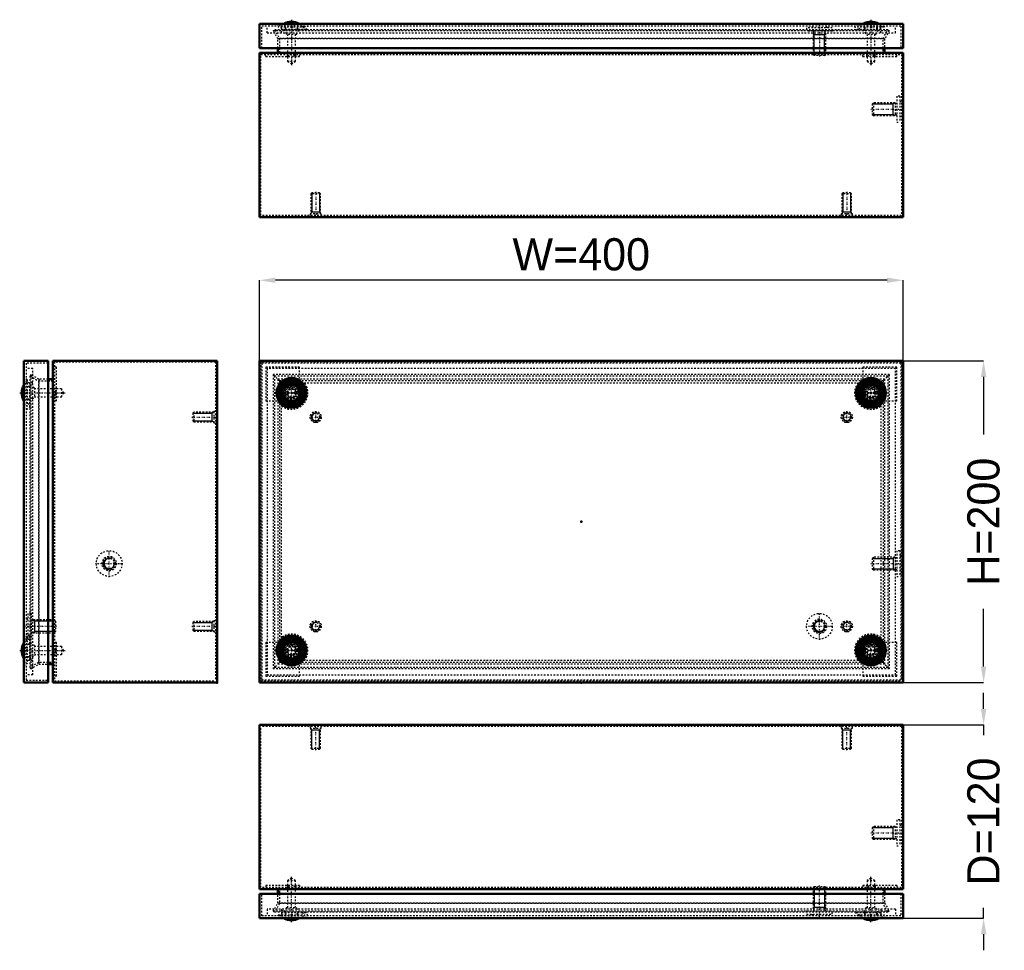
# Model space of a CAD drawing. Header units: millimetres. Extents: x -1 to 1168, y -19 to 560.
# Tile 1 of 2: x -1 to 610, y -19 to 560. Entities that reach past the tile are written whole.
import ezdxf

# ---------------------------------------------------------------- set-up
doc = ezdxf.new("R2010")
doc.units = ezdxf.units.MM
doc.linetypes.add('Center', pattern=[1.5, 0.45, -0.5, 0.05, -0.5])
doc.linetypes.add('Dashed', pattern=[2, 1, -1])
for name, color, linetype, lineweight in [('2d ConnectionPoints', 7, 'Continuous', 50), ('AM_0', 7, 'Continuous', 50), ('AM_5', 3, 'Continuous', 25), ('AM_7', 7, 'Center', 25), ('AM_9', 6, 'Dashed', 25)]:
    doc.layers.add(name, color=color, linetype=linetype, lineweight=lineweight)
doc.dimstyles.new('ISO-25', dxfattribs={"dimtxt": 2.5, "dimasz": 2.5, "dimexe": 1.25, "dimexo": 0.625, "dimtad": 1, "dimtxsty": 'Standard', "dimcen": 2.5, "dimadec": 0, "dimazin": 0, "dimtfac": 1, "dimtmove": 0, "dimatfit": 3, "dimfxl": 1, "dimarcsym": 0})

# ---------------------------------------------------------------- blocks, each defined once
blk = doc.blocks.new('1_SSTBXXXXXX_0__03_1_0_in_SSTB204012_0__1300')
at = {"layer": 'AM_7'}
blk.add_line((167.6, -1.3), (167.6, 27.38), dxfattribs=at)
blk = doc.blocks.new('2_SSTBXXXXXX_0__03_2_0_in_SSTB204012_0__1300')
at = {"layer": 'AM_7'}
blk.add_line((527.6, -1.3), (527.6, 27.38), dxfattribs=at)
blk = doc.blocks.new('3_SSTBXXXXXX_0__03_3_0_in_SSTB204012_0__1300')
at = {"layer": 'AM_0'}
blk.add_arc((167.6, 9.08), 9.08, 238.96755, 301.03245, dxfattribs=at)
at = {"layer": 'AM_9'}
for p, q in [((167.6, 26.08), (165.15, 24.66)), ((165.15, 24.66), (165.15, 7.8)), ((165.15, 24.66), (170.05, 24.66)), ((170.05, 24.66), (167.6, 26.08)), ((170.05, 7.8), (170.05, 24.66)), ((164.56, 7.8), (162.89, 4.8)), ((164.56, 7.8), (170.64, 7.8)), ((172.31, 4.8), (170.64, 7.8)), ((160.95, 3.3), (160.2, 1.3)), ((161.6, 1.8), (161.41, 1.3)), ((161.6, 1.8), (173.6, 1.8)), ((162.6, 1.8), (162.6, 1.5)), ((162.6, 1.5), (172.6, 1.5)), ((163.85, 4.8), (163.85, 3.3)), ((171.35, 3.3), (171.35, 4.8)), ((172.6, 1.5), (172.6, 1.8)), ((173.79, 1.3), (173.6, 1.8)), ((175, 1.3), (174.25, 3.3))]:
    blk.add_line(p, q, dxfattribs=at)
for start, end in [(236.60013, 238.96755), (301.03245, 303.39987)]:
    blk.add_arc((167.6, 9.08), 9.08, start, end, dxfattribs=at)
blk = doc.blocks.new('4_SSTBXXXXXX_0__03_4_0_in_SSTB204012_0__1300')
at = {"layer": 'AM_0'}
blk.add_arc((527.6, 9.08), 9.08, 238.96755, 301.03245, dxfattribs=at)
at = {"layer": 'AM_9'}
for p, q in [((527.6, 26.08), (525.15, 24.66)), ((525.15, 24.66), (525.15, 7.8)), ((525.15, 24.66), (530.05, 24.66)), ((530.05, 24.66), (527.6, 26.08)), ((530.05, 7.8), (530.05, 24.66)), ((524.56, 7.8), (522.89, 4.8)), ((524.56, 7.8), (530.64, 7.8)), ((532.31, 4.8), (530.64, 7.8)), ((520.95, 3.3), (520.2, 1.3)), ((521.6, 1.8), (521.41, 1.3)), ((521.6, 1.8), (533.6, 1.8)), ((522.6, 1.8), (522.6, 1.5)), ((522.6, 1.5), (532.6, 1.5)), ((523.85, 4.8), (523.85, 3.3)), ((531.35, 3.3), (531.35, 4.8)), ((532.6, 1.5), (532.6, 1.8)), ((533.79, 1.3), (533.6, 1.8)), ((535, 1.3), (534.25, 3.3))]:
    blk.add_line(p, q, dxfattribs=at)
for start, end in [(236.60013, 238.96755), (301.03245, 303.39987)]:
    blk.add_arc((527.6, 9.08), 9.08, start, end, dxfattribs=at)
blk = doc.blocks.new('5_SSTB2040XX_0__02_0_in_SSTB204012_0__1300')
at = {"layer": 'AM_0'}
for p, q in [((147.6, 16.3), (147.6, 1.3)), ((547.6, 16.3), (147.6, 16.3)), ((547.6, 1.3), (547.6, 16.3)), ((147.6, 1.3), (547.6, 1.3))]:
    blk.add_line(p, q, dxfattribs=at)
at = {"layer": 'AM_5'}
for p, q in [((492.37, 21), (492.37, 7.97)), ((498.83, 21), (498.83, 7.97)), ((499.6, 7.97), (491.6, 7.97)), ((491.6, 6.8), (492.37, 7.97)), ((499.6, 6.8), (498.83, 7.97))]:
    blk.add_line(p, q, dxfattribs=at)
at = {"layer": 'AM_7'}
blk.add_line((495.6, 1.89), (495.6, 21.91), dxfattribs=at)
at = {"layer": 'AM_9'}
for p, q in [((492.37, 21), (491.6, 20.23)), ((491.6, 20.23), (499.6, 20.23)), ((491.6, 20.23), (491.6, 6.8)), ((492.37, 21), (498.83, 21)), ((499.6, 20.23), (498.83, 21)), ((499.6, 6.8), (499.6, 20.23)), ((149.1, 2.8), (149.1, 16.3)), ((546.1, 16.3), (546.1, 2.8)), ((152.4, 6.8), (152.4, 2.8)), ((542.8, 6.8), (152.4, 6.8)), ((161.4, 6.8), (161.4, 2.8)), ((491.99, 6.8), (491.99, 5.8)), ((499.21, 5.8), (499.21, 6.8)), ((533.8, 6.8), (533.8, 2.8)), ((542.8, 6.8), (542.8, 2.8)), ((546.1, 2.8), (149.1, 2.8)), ((159.4, 3.3), (158.3, 1.3)), ((159.4, 3.3), (175.8, 3.3)), ((161.4, 4.8), (176.69, 4.8)), ((163.6, 4.8), (163.6, 3.3)), ((171.6, 3.3), (171.6, 4.8)), ((174.24, 4.8), (175.68, 2.8)), ((176.9, 1.3), (175.8, 3.3)), ((177.79, 2.8), (176.69, 4.8)), ((487.6, 5.8), (503.6, 5.8)), ((487.6, 5.8), (487.6, 3.8)), ((487.6, 3.8), (503.6, 3.8)), ((491.1, 3.8), (491.1, 2.8)), ((500.1, 2.8), (500.1, 3.8)), ((503.6, 3.8), (503.6, 5.8)), ((518.51, 4.8), (517.41, 2.8)), ((519.4, 3.3), (518.3, 1.3)), ((518.51, 4.8), (533.8, 4.8)), ((519.4, 3.3), (535.8, 3.3)), ((523.6, 4.8), (523.6, 3.3)), ((531.6, 3.3), (531.6, 4.8)), ((536.9, 1.3), (535.8, 3.3))]:
    blk.add_line(p, q, dxfattribs=at)
blk.add_lwpolyline([(519.52, 2.8), (519.77, 3.16), (520.96, 4.8)], dxfattribs=at)
blk = doc.blocks.new('6_SSTB204012_0__01_0_in_SSTB204012_0__1300')
at = {"layer": 'AM_0'}
for p, q in [((147.6, 121.3), (147.6, 19.3)), ((547.6, 121.3), (147.6, 121.3)), ((547.6, 19.3), (547.6, 121.3)), ((147.6, 19.3), (547.6, 19.3)), ((159.1, 16.3), (159.1, 19.3)), ((536.1, 19.3), (536.1, 16.3))]:
    blk.add_line(p, q, dxfattribs=at)
at = {"layer": 'AM_5'}
for p, q in [((179.6, 119.3), (180.21, 118.05)), ((185.6, 118.05), (179.6, 118.05)), ((180.21, 106.3), (180.21, 118.05)), ((185.6, 119.3), (184.99, 118.05)), ((184.99, 106.3), (184.99, 118.05)), ((509.6, 119.3), (510.21, 118.05)), ((515.6, 118.05), (509.6, 118.05)), ((510.21, 106.3), (510.21, 118.05)), ((515.6, 119.3), (514.99, 118.05)), ((514.99, 106.3), (514.99, 118.05)), ((528.4, 57.53), (541.43, 57.53)), ((541.43, 50.3), (541.43, 58.3)), ((542.6, 58.3), (541.43, 57.53)), ((528.4, 51.07), (541.43, 51.07)), ((542.6, 50.3), (541.43, 51.07))]:
    blk.add_line(p, q, dxfattribs=at)
at = {"layer": 'AM_7'}
for p, q in [((182.6, 105.6), (182.6, 121)), ((512.6, 105.6), (512.6, 121)), ((527.49, 54.3), (547.51, 54.3))]:
    blk.add_line(p, q, dxfattribs=at)
at = {"layer": 'AM_9'}
for p, q in [((148.6, 20.3), (148.6, 120.3)), ((546.6, 120.3), (148.6, 120.3)), ((179.1, 120.3), (179.1, 119.3)), ((179.1, 119.3), (186.1, 119.3)), ((179.6, 119.3), (179.6, 106.91)), ((185.6, 106.91), (185.6, 119.3)), ((186.1, 119.3), (186.1, 120.3)), ((509.1, 120.3), (509.1, 119.3)), ((509.1, 119.3), (516.1, 119.3)), ((509.6, 119.3), (509.6, 106.91)), ((515.6, 106.91), (515.6, 119.3)), ((516.1, 119.3), (516.1, 120.3)), ((546.6, 120.3), (546.6, 20.3)), ((179.6, 106.91), (185.6, 106.91)), ((179.6, 106.91), (180.21, 106.3)), ((180.21, 106.3), (184.99, 106.3)), ((184.99, 106.3), (185.6, 106.91)), ((509.6, 106.91), (510.21, 106.3)), ((509.6, 106.91), (515.6, 106.91)), ((510.21, 106.3), (514.99, 106.3)), ((514.99, 106.3), (515.6, 106.91)), ((543.6, 62.3), (543.6, 46.3)), ((545.6, 62.3), (543.6, 62.3)), ((545.6, 62.3), (545.6, 46.3)), ((529.17, 58.3), (528.4, 57.53)), ((528.4, 57.53), (528.4, 51.07)), ((542.6, 58.3), (529.17, 58.3)), ((529.17, 58.3), (529.17, 50.3)), ((542.6, 58.3), (542.6, 50.3)), ((543.6, 57.91), (542.6, 57.91)), ((546.6, 58.8), (545.6, 58.8)), ((528.4, 51.07), (529.17, 50.3)), ((529.17, 50.3), (542.6, 50.3)), ((542.6, 50.69), (543.6, 50.69)), ((545.6, 49.8), (546.6, 49.8)), ((543.6, 46.3), (545.6, 46.3)), ((546.6, 20.3), (148.6, 20.3)), ((151.6, 21.5), (151.6, 20.3)), ((172.6, 21.5), (151.6, 21.5)), ((160.1, 20.3), (160.1, 10.33)), ((165, 21.5), (165, 20.3)), ((165, 21.5), (165, 20.3)), ((165.1, 21.5), (165.1, 20.3)), ((166, 21.5), (166, 20.3)), ((169.2, 21.5), (169.2, 20.3)), ((170.1, 21.5), (170.1, 20.3)), ((170.2, 21.5), (170.2, 20.3)), ((170.2, 21.5), (170.2, 20.3)), ((172.6, 21.5), (172.6, 20.3)), ((543.6, 21.5), (522.6, 21.5)), ((522.6, 21.5), (522.6, 20.3)), ((525, 21.5), (525, 20.3)), ((525, 21.5), (525, 20.3)), ((525.1, 21.5), (525.1, 20.3)), ((526, 21.5), (526, 20.3)), ((529.2, 21.5), (529.2, 20.3)), ((530.1, 21.5), (530.1, 20.3)), ((530.2, 21.5), (530.2, 20.3)), ((530.2, 21.5), (530.2, 20.3)), ((535.1, 10.33), (535.1, 20.3)), ((543.6, 21.5), (543.6, 20.3)), ((159.1, 10.6), (159.1, 16.3)), ((536.1, 16.3), (536.1, 10.6)), ((156.21, 5.6), (159.1, 10.6)), ((160.1, 10.33), (157.08, 5.1)), ((536.1, 10.6), (159.1, 10.6)), ((535.1, 10.33), (160.1, 10.33)), ((538.12, 5.1), (535.1, 10.33)), ((536.1, 10.6), (538.99, 5.6)), ((157.08, 5.1), (156.21, 5.6)), ((538.99, 5.6), (156.21, 5.6)), ((538.12, 5.1), (157.08, 5.1)), ((538.99, 5.6), (538.12, 5.1))]:
    blk.add_line(p, q, dxfattribs=at)
blk = doc.blocks.new('7_SSTBXXXXXX_0__03_1_0_in_SSTB204012_0__1300')
at = {"layer": 'AM_7'}
blk.add_line((-1.3, 167.6), (27.38, 167.6), dxfattribs=at)
blk = doc.blocks.new('8_SSTBXXXXXX_0__03_2_0_in_SSTB204012_0__1300')
at = {"layer": 'AM_0'}
blk.add_arc((9.08, 167.6), 9.08, 148.96755, 211.03245, dxfattribs=at)
at = {"layer": 'AM_9'}
for p, q in [((3.3, 174.25), (1.3, 175)), ((1.8, 173.6), (1.3, 173.79)), ((1.8, 172.6), (1.5, 172.6)), ((1.5, 172.6), (1.5, 162.6)), ((1.8, 173.6), (1.8, 161.6)), ((4.8, 171.35), (3.3, 171.35)), ((7.8, 170.64), (4.8, 172.31)), ((7.8, 170.64), (7.8, 164.56)), ((24.67, 170.05), (7.8, 170.05)), ((24.67, 170.05), (24.67, 165.15)), ((26.08, 167.6), (24.67, 170.05)), ((24.67, 165.15), (26.08, 167.6)), ((1.3, 161.41), (1.8, 161.6)), ((1.3, 160.2), (3.3, 160.95)), ((1.5, 162.6), (1.8, 162.6)), ((3.3, 163.85), (4.8, 163.85)), ((4.8, 162.89), (7.8, 164.56)), ((7.8, 165.15), (24.67, 165.15))]:
    blk.add_line(p, q, dxfattribs=at)
for start, end in [(146.60013, 148.96755), (211.03245, 213.39987)]:
    blk.add_arc((9.08, 167.6), 9.08, start, end, dxfattribs=at)
blk = doc.blocks.new('9_SSTBXXXXXX_0__03_3_0_in_SSTB204012_0__1300')
at = {"layer": 'AM_7'}
blk.add_line((-1.3, 327.6), (27.38, 327.6), dxfattribs=at)
blk = doc.blocks.new('10_SSTBXXXXXX_0__03_4_0_in_SSTB204012_0__1300')
at = {"layer": 'AM_0'}
blk.add_arc((9.08, 327.6), 9.08, 148.96755, 211.03245, dxfattribs=at)
at = {"layer": 'AM_9'}
for p, q in [((3.3, 334.25), (1.3, 335)), ((1.8, 333.6), (1.3, 333.79)), ((1.8, 332.6), (1.5, 332.6)), ((1.5, 332.6), (1.5, 322.6)), ((1.8, 333.6), (1.8, 321.6)), ((4.8, 331.35), (3.3, 331.35)), ((7.8, 330.64), (4.8, 332.31)), ((7.8, 330.64), (7.8, 324.56)), ((4.8, 322.89), (7.8, 324.56)), ((24.67, 330.05), (7.8, 330.05)), ((7.8, 325.15), (24.67, 325.15)), ((26.08, 327.6), (24.67, 330.05)), ((24.67, 330.05), (24.67, 325.15)), ((24.67, 325.15), (26.08, 327.6)), ((1.3, 321.41), (1.8, 321.6)), ((1.3, 320.2), (3.3, 320.95)), ((1.5, 322.6), (1.8, 322.6)), ((3.3, 323.85), (4.8, 323.85))]:
    blk.add_line(p, q, dxfattribs=at)
for start, end in [(146.60013, 148.96755), (211.03245, 213.39987)]:
    blk.add_arc((9.08, 327.6), 9.08, start, end, dxfattribs=at)
blk = doc.blocks.new('11_SSTB2040XX_0__02_0_in_SSTB204012_0__1300')
at = {"layer": 'AM_0'}
for p, q in [((1.3, 347.6), (1.3, 147.6)), ((1.3, 347.6), (16.3, 347.6)), ((16.3, 347.6), (16.3, 147.6)), ((1.3, 147.6), (16.3, 147.6))]:
    blk.add_line(p, q, dxfattribs=at)
at = {"layer": 'AM_5'}
for p, q in [((6.8, 186.6), (7.97, 185.83)), ((7.97, 186.6), (7.97, 178.6)), ((21, 185.83), (7.97, 185.83)), ((6.8, 178.6), (7.97, 179.37)), ((21, 179.37), (7.97, 179.37))]:
    blk.add_line(p, q, dxfattribs=at)
at = {"layer": 'AM_7'}
blk.add_line((1.89, 182.6), (21.91, 182.6), dxfattribs=at)
at = {"layer": 'AM_9'}
for p, q in [((2.8, 346.1), (2.8, 149.1)), ((16.3, 346.1), (2.8, 346.1)), ((6.8, 342.8), (2.8, 342.8)), ((6.8, 152.4), (6.8, 342.8)), ((3.3, 335.8), (1.3, 336.9)), ((6.8, 333.8), (2.8, 333.8)), ((3.3, 335.8), (3.3, 319.4)), ((4.8, 331.6), (3.3, 331.6)), ((4.8, 333.8), (4.8, 318.51)), ((1.3, 318.3), (3.3, 319.4)), ((4.8, 320.96), (2.8, 319.52)), ((2.8, 317.41), (4.8, 318.51)), ((3.3, 323.6), (4.8, 323.6)), ((5.8, 190.6), (3.8, 190.6)), ((3.8, 190.6), (3.8, 174.6)), ((5.8, 190.6), (5.8, 174.6)), ((3.8, 187.1), (2.8, 187.1)), ((6.8, 186.21), (5.8, 186.21)), ((20.23, 186.6), (6.8, 186.6)), ((21, 185.83), (20.23, 186.6)), ((20.23, 186.6), (20.23, 178.6)), ((21, 185.83), (21, 179.37)), ((2.8, 178.1), (3.8, 178.1)), ((4.8, 176.69), (2.8, 177.79)), ((5.8, 178.99), (6.8, 178.99)), ((6.8, 178.6), (20.23, 178.6)), ((20.23, 178.6), (21, 179.37)), ((3.3, 175.8), (1.3, 176.9)), ((3.3, 175.8), (3.3, 159.4)), ((4.8, 171.6), (3.3, 171.6)), ((3.8, 174.6), (5.8, 174.6)), ((4.8, 176.69), (4.8, 161.4)), ((1.3, 158.3), (3.3, 159.4)), ((6.8, 161.4), (2.8, 161.4)), ((3.3, 163.6), (4.8, 163.6)), ((6.8, 152.4), (2.8, 152.4)), ((2.8, 149.1), (16.3, 149.1))]:
    blk.add_line(p, q, dxfattribs=at)
blk.add_lwpolyline([(2.8, 175.68), (3.16, 175.43), (4.8, 174.24)], dxfattribs=at)
blk = doc.blocks.new('12_SSTB204012_0__01_0_in_SSTB204012_0__1300')
at = {"layer": 'AM_0'}
for p, q in [((19.3, 347.6), (121.3, 347.6)), ((19.3, 347.6), (19.3, 147.6)), ((121.3, 347.6), (121.3, 147.6)), ((19.3, 336.1), (16.3, 336.1)), ((16.3, 159.1), (19.3, 159.1)), ((19.3, 147.6), (121.3, 147.6))]:
    blk.add_line(p, q, dxfattribs=at)
at = {"layer": 'AM_5'}
for p, q in [((106.3, 314.99), (118.05, 314.99)), ((119.3, 315.6), (118.05, 314.99)), ((118.05, 315.6), (118.05, 309.6)), ((106.3, 310.21), (118.05, 310.21)), ((119.3, 309.6), (118.05, 310.21)), ((106.3, 184.99), (118.05, 184.99)), ((119.3, 185.6), (118.05, 184.99)), ((118.05, 185.6), (118.05, 179.6)), ((106.3, 180.21), (118.05, 180.21)), ((119.3, 179.6), (118.05, 180.21))]:
    blk.add_line(p, q, dxfattribs=at)
blk.add_arc((54.3, 221.6), 3.23, 75, 15, dxfattribs=at)
at = {"layer": 'AM_7'}
for p, q in [((105.6, 312.6), (121, 312.6)), ((54.3, 213.2), (54.3, 230)), ((45.9, 221.6), (62.7, 221.6)), ((105.6, 182.6), (121, 182.6))]:
    blk.add_line(p, q, dxfattribs=at)
at = {"layer": 'AM_9'}
for p, q in [((120.3, 346.8), (20.3, 346.8)), ((20.3, 346.8), (20.3, 148.8)), ((21.5, 343.6), (20.3, 343.6)), ((21.5, 322.6), (21.5, 343.6)), ((120.3, 346.8), (120.3, 148.8)), ((5.6, 338.99), (5.1, 338.12)), ((5.1, 338.12), (10.33, 335.1)), ((5.1, 338.12), (5.1, 157.08)), ((10.6, 336.1), (5.6, 338.99)), ((5.6, 338.99), (5.6, 156.21)), ((10.33, 335.1), (10.33, 160.1)), ((10.33, 335.1), (20.3, 335.1)), ((16.3, 336.1), (10.6, 336.1)), ((10.6, 336.1), (10.6, 159.1)), ((21.5, 330.44), (20.3, 330.44)), ((21.5, 328.9), (20.3, 328.9)), ((21.5, 328.51), (20.3, 328.51)), ((21.5, 328), (20.3, 328)), ((21.5, 327.2), (20.3, 327.2)), ((21.5, 326.69), (20.3, 326.69)), ((21.5, 326.3), (20.3, 326.3)), ((20.3, 324.76), (21.5, 324.76)), ((21.5, 322.6), (20.3, 322.6)), ((106.91, 315.6), (106.3, 314.99)), ((106.3, 314.99), (106.3, 310.21)), ((119.3, 315.6), (106.91, 315.6)), ((106.91, 315.6), (106.91, 309.6)), ((120.3, 316.1), (119.3, 316.1)), ((119.3, 316.1), (119.3, 309.1)), ((106.3, 310.21), (106.91, 309.6)), ((106.91, 309.6), (119.3, 309.6)), ((119.3, 309.1), (120.3, 309.1)), ((106.91, 185.6), (106.3, 184.99)), ((106.3, 184.99), (106.3, 180.21)), ((119.3, 185.6), (106.91, 185.6)), ((106.91, 185.6), (106.91, 179.6)), ((120.3, 186.1), (119.3, 186.1)), ((119.3, 186.1), (119.3, 179.1)), ((106.3, 180.21), (106.91, 179.6)), ((106.91, 179.6), (119.3, 179.6)), ((119.3, 179.1), (120.3, 179.1)), ((21.5, 172.6), (20.3, 172.6)), ((21.5, 151.6), (21.5, 172.6)), ((21.5, 170.44), (20.3, 170.44)), ((21.5, 168.9), (20.3, 168.9)), ((21.5, 168.51), (20.3, 168.51)), ((21.5, 168), (20.3, 168)), ((21.5, 167.2), (20.3, 167.2)), ((21.5, 166.69), (20.3, 166.69)), ((21.5, 166.3), (20.3, 166.3)), ((10.33, 160.1), (5.1, 157.08)), ((5.6, 156.21), (10.6, 159.1)), ((20.3, 160.1), (10.33, 160.1)), ((10.6, 159.1), (16.3, 159.1)), ((20.3, 164.76), (21.5, 164.76)), ((5.1, 157.08), (5.6, 156.21)), ((21.5, 151.6), (20.3, 151.6)), ((20.3, 148.8), (120.3, 148.8))]:
    blk.add_line(p, q, dxfattribs=at)
for radius in [8, 4.5, 4, 3.61, 3.23]:
    blk.add_circle((54.3, 221.6), radius, dxfattribs=at)
blk = doc.blocks.new('13_SSTBXXXXXX_0__03_1_0_in_SSTB204012_0__1300')
at = {"layer": 'AM_0'}
for radius in [7.4, 6.19, 6, 5]:
    blk.add_circle((167.6, 167.6), radius, dxfattribs=at)
at = {"layer": 'AM_9'}
for radius in [6.65, 4.71, 3.75, 3.04, 2.45]:
    blk.add_circle((167.6, 167.6), radius, dxfattribs=at)
blk = doc.blocks.new('14_SSTBXXXXXX_0__03_2_0_in_SSTB204012_0__1300')
at = {"layer": 'AM_0'}
for radius in [7.4, 6.19, 6, 5]:
    blk.add_circle((527.6, 167.6), radius, dxfattribs=at)
at = {"layer": 'AM_9'}
for radius in [6.65, 4.71, 3.75, 3.04, 2.45]:
    blk.add_circle((527.6, 167.6), radius, dxfattribs=at)
blk = doc.blocks.new('15_SSTBXXXXXX_0__03_3_0_in_SSTB204012_0__1300')
at = {"layer": 'AM_0'}
for radius in [7.4, 6.19, 6, 5]:
    blk.add_circle((167.6, 327.6), radius, dxfattribs=at)
at = {"layer": 'AM_9'}
for radius in [6.65, 4.71, 3.75, 3.04, 2.45]:
    blk.add_circle((167.6, 327.6), radius, dxfattribs=at)
blk = doc.blocks.new('16_SSTBXXXXXX_0__03_4_0_in_SSTB204012_0__1300')
at = {"layer": 'AM_0'}
for radius in [7.4, 6.19, 6, 5]:
    blk.add_circle((527.6, 327.6), radius, dxfattribs=at)
at = {"layer": 'AM_9'}
for radius in [6.65, 4.71, 3.75, 3.04, 2.45]:
    blk.add_circle((527.6, 327.6), radius, dxfattribs=at)
blk = doc.blocks.new('17_SSTB2040XX_0__02_0_in_SSTB204012_0__1300')
at = {"layer": 'AM_0'}
for p, q in [((147.6, 347.6), (147.6, 147.6)), ((147.6, 347.6), (547.6, 347.6)), ((547.6, 347.6), (547.6, 147.6)), ((147.6, 147.6), (547.6, 147.6))]:
    blk.add_line(p, q, dxfattribs=at)
for centre, radius in [((167.6, 327.6), 9.3), ((527.6, 327.6), 9.3), ((167.6, 327.6), 8.2), ((527.6, 327.6), 8.2), ((167.6, 167.6), 9.3), ((167.6, 167.6), 8.2), ((527.6, 167.6), 9.3), ((527.6, 167.6), 8.2)]:
    blk.add_circle(centre, radius, dxfattribs=at)
at = {"layer": 'AM_5'}
blk.add_arc((495.6, 182.6), 3.23, 75, 15, dxfattribs=at)
at = {"layer": 'AM_7'}
for p, q in [((167.6, 317.83), (167.6, 337.37)), ((527.6, 317.83), (527.6, 337.37)), ((157.83, 327.6), (177.37, 327.6)), ((517.83, 327.6), (537.37, 327.6)), ((495.6, 174.2), (495.6, 191)), ((487.2, 182.6), (504, 182.6)), ((167.6, 157.83), (167.6, 177.37)), ((527.6, 157.83), (527.6, 177.37)), ((157.83, 167.6), (177.37, 167.6)), ((517.83, 167.6), (537.37, 167.6))]:
    blk.add_line(p, q, dxfattribs=at)
at = {"layer": 'AM_9'}
for p, q in [((149.1, 346.1), (149.1, 149.1)), ((546.1, 346.1), (149.1, 346.1)), ((542.8, 342.8), (152.4, 342.8)), ((152.4, 342.8), (152.4, 152.4)), ((542.8, 152.4), (542.8, 342.8)), ((546.1, 346.1), (546.1, 149.1)), ((161.4, 161.4), (161.4, 333.8)), ((161.4, 333.8), (533.8, 333.8)), ((533.8, 333.8), (533.8, 161.4)), ((533.8, 161.4), (161.4, 161.4)), ((546.1, 149.1), (149.1, 149.1)), ((152.4, 152.4), (542.8, 152.4))]:
    blk.add_line(p, q, dxfattribs=at)
for centre, radius in [((167.6, 327.6), 4), ((527.6, 327.6), 4), ((495.6, 182.6), 8), ((495.6, 182.6), 4.5), ((495.6, 182.6), 4), ((495.6, 182.6), 3.61), ((495.6, 182.6), 3.23), ((167.6, 167.6), 4), ((527.6, 167.6), 4)]:
    blk.add_circle(centre, radius, dxfattribs=at)
for centre, radius, start, end in [((167.6, 327.6), 9.09, 226.97679, 43.02321), ((167.6, 327.6), 10.19, 232.51027, 37.48973), ((527.6, 327.6), 10.19, 142.51027, 307.48973), ((527.6, 327.6), 9.09, 136.97679, 313.02321), ((167.6, 167.6), 10.19, 322.51027, 127.48973), ((527.6, 167.6), 10.19, 52.51027, 217.48973), ((167.6, 167.6), 9.09, 316.97679, 133.02321), ((527.6, 167.6), 9.09, 46.97679, 223.02321)]:
    blk.add_arc(centre, radius, start, end, dxfattribs=at)
blk = doc.blocks.new('18_SSTB204012_0__01_0_in_SSTB204012_0__1300')
at = {"layer": 'AM_5'}
for p, q in [((528.4, 224.83), (541.43, 224.83)), ((542.6, 225.6), (541.43, 224.83)), ((541.43, 225.6), (541.43, 217.6)), ((528.4, 218.37), (541.43, 218.37)), ((542.6, 217.6), (541.43, 218.37))]:
    blk.add_line(p, q, dxfattribs=at)
for centre in [(182.6, 312.6), (512.6, 312.6), (182.6, 182.6), (512.6, 182.6)]:
    blk.add_arc(centre, 2.39, 75, 15, dxfattribs=at)
at = {"layer": 'AM_7'}
for p, q in [((178.93, 312.6), (186.28, 312.6)), ((182.6, 308.93), (182.6, 316.27)), ((508.93, 312.6), (516.27, 312.6)), ((512.6, 308.93), (512.6, 316.27)), ((527.49, 221.6), (547.51, 221.6)), ((182.6, 178.93), (182.6, 186.28)), ((512.6, 178.93), (512.6, 186.28)), ((178.93, 182.6), (186.28, 182.6)), ((508.93, 182.6), (516.27, 182.6))]:
    blk.add_line(p, q, dxfattribs=at)
at = {"layer": 'AM_9'}
for p, q in [((546.6, 346.8), (148.6, 346.8)), ((148.6, 346.8), (148.6, 148.8)), ((151.6, 343.6), (151.6, 322.6)), ((172.6, 343.6), (151.6, 343.6)), ((172.6, 322.6), (172.6, 343.6)), ((522.6, 343.6), (522.6, 322.6)), ((543.6, 343.6), (522.6, 343.6)), ((543.6, 322.6), (543.6, 343.6)), ((546.6, 346.8), (546.6, 148.8)), ((538.99, 338.99), (156.21, 338.99)), ((160.1, 335.1), (156.21, 338.99)), ((156.21, 338.99), (156.21, 156.21)), ((538.12, 338.12), (157.08, 338.12)), ((157.08, 338.12), (157.08, 157.08)), ((538.99, 338.99), (535.1, 335.1)), ((538.12, 338.12), (538.12, 157.08)), ((538.99, 338.99), (538.99, 156.21)), ((159.1, 336.1), (159.1, 159.1)), ((536.1, 336.1), (159.1, 336.1)), ((535.1, 335.1), (160.1, 335.1)), ((160.1, 335.1), (160.1, 160.1)), ((535.1, 335.1), (535.1, 160.1)), ((536.1, 336.1), (536.1, 159.1)), ((165.1, 328.9), (165, 328.51)), ((165, 326.69), (165.1, 326.3)), ((166, 328), (166, 327.2)), ((169.2, 327.2), (169.2, 328)), ((170.2, 328.51), (170.1, 328.9)), ((170.1, 326.3), (170.2, 326.69)), ((525.1, 328.9), (525, 328.51)), ((525, 326.69), (525.1, 326.3)), ((526, 328), (526, 327.2)), ((529.2, 327.2), (529.2, 328)), ((530.2, 328.51), (530.1, 328.9)), ((530.1, 326.3), (530.2, 326.69)), ((151.6, 322.6), (172.6, 322.6)), ((522.6, 322.6), (543.6, 322.6)), ((545.6, 229.6), (543.6, 229.6)), ((543.6, 229.6), (543.6, 213.6)), ((545.6, 229.6), (545.6, 213.6)), ((529.17, 225.6), (528.4, 224.83)), ((528.4, 224.83), (528.4, 218.37)), ((542.6, 225.6), (529.17, 225.6)), ((529.17, 225.6), (529.17, 217.6)), ((542.6, 225.6), (542.6, 217.6)), ((543.6, 225.21), (542.6, 225.21)), ((546.6, 226.1), (545.6, 226.1)), ((528.4, 218.37), (529.17, 217.6)), ((529.17, 217.6), (542.6, 217.6)), ((542.6, 217.99), (543.6, 217.99)), ((545.6, 217.1), (546.6, 217.1)), ((543.6, 213.6), (545.6, 213.6)), ((172.6, 172.6), (151.6, 172.6)), ((151.6, 172.6), (151.6, 151.6)), ((172.6, 151.6), (172.6, 172.6)), ((543.6, 172.6), (522.6, 172.6)), ((522.6, 172.6), (522.6, 151.6)), ((543.6, 151.6), (543.6, 172.6)), ((165.1, 168.9), (165, 168.51)), ((165, 166.69), (165.1, 166.3)), ((166, 168), (166, 167.2)), ((169.2, 167.2), (169.2, 168)), ((170.2, 168.51), (170.1, 168.9)), ((170.1, 166.3), (170.2, 166.69)), ((525.1, 168.9), (525, 168.51)), ((525, 166.69), (525.1, 166.3)), ((526, 168), (526, 167.2)), ((529.2, 167.2), (529.2, 168)), ((530.2, 168.51), (530.1, 168.9)), ((530.1, 166.3), (530.2, 166.69)), ((156.21, 156.21), (160.1, 160.1)), ((536.1, 159.1), (159.1, 159.1)), ((535.1, 160.1), (160.1, 160.1)), ((535.1, 160.1), (538.99, 156.21)), ((538.99, 156.21), (156.21, 156.21)), ((538.12, 157.08), (157.08, 157.08)), ((148.6, 148.8), (546.6, 148.8)), ((151.6, 151.6), (172.6, 151.6)), ((522.6, 151.6), (543.6, 151.6))]:
    blk.add_line(p, q, dxfattribs=at)
for centre, radius in [((182.6, 312.6), 3.5), ((182.6, 312.6), 3), ((182.6, 312.6), 2.39), ((512.6, 312.6), 3.5), ((512.6, 312.6), 3), ((512.6, 312.6), 2.39), ((182.6, 182.6), 3.5), ((182.6, 182.6), 3), ((182.6, 182.6), 2.39), ((512.6, 182.6), 3.5), ((512.6, 182.6), 3), ((512.6, 182.6), 2.39)]:
    blk.add_circle(centre, radius, dxfattribs=at)
for centre, radius, start, end in [((167.6, 327.64), 2.8, 26.76435, 153.2334), ((527.6, 327.64), 2.8, 26.7666, 153.23565), ((166.28, 329.78), 1.8, 224.64964, 261.02983), ((166.28, 325.42), 1.8, 98.92166, 135.29499), ((167.6, 327.56), 2.8, 206.76435, 333.2345), ((168.92, 329.78), 1.8, 278.96924, 315.35016), ((168.92, 325.42), 1.8, 44.70491, 81.07787), ((526.28, 329.78), 1.8, 224.64984, 261.03076), ((526.28, 325.42), 1.8, 98.92213, 135.29509), ((527.6, 327.56), 2.8, 206.7655, 333.23565), ((528.92, 329.78), 1.8, 278.97017, 315.35036), ((528.92, 325.42), 1.8, 44.70501, 81.07834), ((166.28, 169.78), 1.8, 224.70501, 261.07834), ((166.28, 165.42), 1.8, 98.97017, 135.35036), ((167.6, 167.64), 2.8, 26.7655, 153.23565), ((167.6, 167.56), 2.8, 206.7666, 333.23565), ((168.92, 169.78), 1.8, 278.92213, 315.29509), ((168.92, 165.42), 1.8, 44.64984, 81.03076), ((526.28, 169.78), 1.8, 224.70491, 261.07787), ((526.28, 165.42), 1.8, 98.96924, 135.35016), ((527.6, 167.64), 2.8, 26.76435, 153.2345), ((527.6, 167.56), 2.8, 206.76435, 333.2334), ((528.92, 169.78), 1.8, 278.92166, 315.29499), ((528.92, 165.42), 1.8, 44.64964, 81.02983)]:
    blk.add_arc(centre, radius, start, end, dxfattribs=at)
blk = doc.blocks.new('29_SSTBXXXXXX_0__03_1_0_in_SSTB204012_0__1300')
at = {"layer": 'AM_0'}
blk.add_arc((167.6, 549.12), 9.08, 58.96755, 121.03245, dxfattribs=at)
at = {"layer": 'AM_7'}
blk.add_line((167.6, 559.5), (167.6, 530.82), dxfattribs=at)
at = {"layer": 'AM_9'}
for p, q in [((160.2, 556.9), (160.95, 554.9)), ((161.41, 556.9), (161.6, 556.4)), ((172.6, 556.7), (162.6, 556.7)), ((162.6, 556.7), (162.6, 556.4)), ((172.6, 556.4), (172.6, 556.7)), ((173.6, 556.4), (173.79, 556.9)), ((174.25, 554.9), (175, 556.9)), ((173.6, 556.4), (161.6, 556.4)), ((162.89, 553.4), (164.56, 550.4)), ((163.85, 554.9), (163.85, 553.4)), ((170.64, 550.4), (172.31, 553.4)), ((171.35, 553.4), (171.35, 554.9)), ((170.64, 550.4), (164.56, 550.4)), ((165.15, 550.4), (165.15, 533.53)), ((170.05, 533.53), (170.05, 550.4)), ((170.05, 533.53), (165.15, 533.53)), ((165.15, 533.53), (167.6, 532.12)), ((167.6, 532.12), (170.05, 533.53))]:
    blk.add_line(p, q, dxfattribs=at)
for start, end in [(121.03245, 123.39987), (56.60013, 58.96755)]:
    blk.add_arc((167.6, 549.12), 9.08, start, end, dxfattribs=at)
blk = doc.blocks.new('30_SSTBXXXXXX_0__03_2_0_in_SSTB204012_0__1300')
at = {"layer": 'AM_0'}
blk.add_arc((527.6, 549.12), 9.08, 58.96755, 121.03245, dxfattribs=at)
at = {"layer": 'AM_7'}
blk.add_line((527.6, 559.5), (527.6, 530.82), dxfattribs=at)
at = {"layer": 'AM_9'}
for p, q in [((520.2, 556.9), (520.95, 554.9)), ((521.41, 556.9), (521.6, 556.4)), ((532.6, 556.7), (522.6, 556.7)), ((522.6, 556.7), (522.6, 556.4)), ((532.6, 556.4), (532.6, 556.7)), ((533.6, 556.4), (533.79, 556.9)), ((534.25, 554.9), (535, 556.9)), ((533.6, 556.4), (521.6, 556.4)), ((522.89, 553.4), (524.56, 550.4)), ((523.85, 554.9), (523.85, 553.4)), ((530.64, 550.4), (532.31, 553.4)), ((531.35, 553.4), (531.35, 554.9)), ((530.64, 550.4), (524.56, 550.4)), ((525.15, 550.4), (525.15, 533.53)), ((530.05, 533.53), (530.05, 550.4)), ((525.15, 533.53), (527.6, 532.12)), ((530.05, 533.53), (525.15, 533.53)), ((527.6, 532.12), (530.05, 533.53))]:
    blk.add_line(p, q, dxfattribs=at)
for start, end in [(121.03245, 123.39987), (56.60013, 58.96755)]:
    blk.add_arc((527.6, 549.12), 9.08, start, end, dxfattribs=at)
blk = doc.blocks.new('31_SSTB2040XX_0__02_0_in_SSTB204012_0__1300')
at = {"layer": 'AM_0'}
for p, q in [((147.6, 541.9), (147.6, 556.9)), ((147.6, 556.9), (547.6, 556.9)), ((547.6, 556.9), (547.6, 541.9)), ((547.6, 541.9), (147.6, 541.9))]:
    blk.add_line(p, q, dxfattribs=at)
at = {"layer": 'AM_5'}
for p, q in [((491.6, 551.4), (492.37, 550.23)), ((499.6, 551.4), (498.83, 550.23)), ((491.6, 550.23), (499.6, 550.23)), ((492.37, 537.2), (492.37, 550.23)), ((498.83, 537.2), (498.83, 550.23))]:
    blk.add_line(p, q, dxfattribs=at)
at = {"layer": 'AM_7'}
blk.add_line((495.6, 556.31), (495.6, 536.29), dxfattribs=at)
at = {"layer": 'AM_9'}
for p, q in [((158.3, 556.9), (159.4, 554.9)), ((175.8, 554.9), (176.9, 556.9)), ((518.3, 556.9), (519.4, 554.9)), ((535.8, 554.9), (536.9, 556.9)), ((149.1, 541.9), (149.1, 555.4)), ((546.1, 555.4), (149.1, 555.4)), ((152.4, 551.4), (152.4, 555.4)), ((152.4, 551.4), (542.8, 551.4)), ((175.8, 554.9), (159.4, 554.9)), ((161.4, 551.4), (161.4, 555.4)), ((176.69, 553.4), (161.4, 553.4)), ((163.6, 554.9), (163.6, 553.4)), ((171.6, 553.4), (171.6, 554.9)), ((176.69, 553.4), (177.79, 555.4)), ((487.6, 554.4), (487.6, 552.4)), ((503.6, 554.4), (487.6, 554.4)), ((503.6, 552.4), (487.6, 552.4)), ((491.1, 555.4), (491.1, 554.4)), ((491.6, 551.4), (491.6, 537.97)), ((491.99, 552.4), (491.99, 551.4)), ((499.21, 551.4), (499.21, 552.4)), ((499.6, 537.97), (499.6, 551.4)), ((500.1, 554.4), (500.1, 555.4)), ((503.6, 552.4), (503.6, 554.4)), ((517.41, 555.4), (518.51, 553.4)), ((533.8, 553.4), (518.51, 553.4)), ((535.8, 554.9), (519.4, 554.9)), ((520.96, 553.4), (519.52, 555.4)), ((523.6, 554.9), (523.6, 553.4)), ((531.6, 553.4), (531.6, 554.9)), ((533.8, 551.4), (533.8, 555.4)), ((542.8, 551.4), (542.8, 555.4)), ((546.1, 555.4), (546.1, 541.9)), ((491.6, 537.97), (492.37, 537.2)), ((499.6, 537.97), (491.6, 537.97)), ((498.83, 537.2), (492.37, 537.2)), ((498.83, 537.2), (499.6, 537.97))]:
    blk.add_line(p, q, dxfattribs=at)
blk.add_lwpolyline([(175.68, 555.4), (175.43, 555.04), (174.24, 553.4)], dxfattribs=at)
blk = doc.blocks.new('32_SSTB204012_0__01_0_in_SSTB204012_0__1300')
at = {"layer": 'AM_0'}
for p, q in [((147.6, 436.9), (147.6, 538.9)), ((147.6, 538.9), (547.6, 538.9)), ((159.1, 538.9), (159.1, 541.9)), ((536.1, 541.9), (536.1, 538.9)), ((547.6, 538.9), (547.6, 436.9)), ((547.6, 436.9), (147.6, 436.9))]:
    blk.add_line(p, q, dxfattribs=at)
at = {"layer": 'AM_5'}
for p, q in [((541.43, 499.9), (541.43, 507.9)), ((542.6, 507.9), (541.43, 507.13)), ((528.4, 507.13), (541.43, 507.13)), ((528.4, 500.67), (541.43, 500.67)), ((542.6, 499.9), (541.43, 500.67)), ((180.21, 451.9), (180.21, 440.15)), ((184.99, 451.9), (184.99, 440.15)), ((510.21, 451.9), (510.21, 440.15)), ((514.99, 451.9), (514.99, 440.15)), ((179.6, 438.9), (180.21, 440.15)), ((179.6, 440.15), (185.6, 440.15)), ((185.6, 438.9), (184.99, 440.15)), ((509.6, 438.9), (510.21, 440.15)), ((509.6, 440.15), (515.6, 440.15)), ((515.6, 438.9), (514.99, 440.15))]:
    blk.add_line(p, q, dxfattribs=at)
at = {"layer": 'AM_7'}
for p, q in [((527.49, 503.9), (547.51, 503.9)), ((182.6, 452.6), (182.6, 437.2)), ((512.6, 452.6), (512.6, 437.2))]:
    blk.add_line(p, q, dxfattribs=at)
at = {"layer": 'AM_9'}
for p, q in [((156.21, 552.6), (157.08, 553.1)), ((159.1, 547.6), (156.21, 552.6)), ((538.99, 552.6), (156.21, 552.6)), ((157.08, 553.1), (160.1, 547.87)), ((538.12, 553.1), (157.08, 553.1)), ((535.1, 547.87), (538.12, 553.1)), ((538.99, 552.6), (536.1, 547.6)), ((538.12, 553.1), (538.99, 552.6)), ((159.1, 541.9), (159.1, 547.6)), ((536.1, 547.6), (159.1, 547.6)), ((535.1, 547.87), (160.1, 547.87)), ((160.1, 547.87), (160.1, 537.9)), ((535.1, 537.9), (535.1, 547.87)), ((536.1, 547.6), (536.1, 541.9)), ((148.6, 537.9), (546.6, 537.9)), ((148.6, 437.9), (148.6, 537.9)), ((151.6, 536.7), (151.6, 537.9)), ((151.6, 536.7), (172.6, 536.7)), ((165, 536.7), (165, 537.9)), ((165, 536.7), (165, 537.9)), ((165.1, 536.7), (165.1, 537.9)), ((166, 536.7), (166, 537.9)), ((169.2, 536.7), (169.2, 537.9)), ((170.1, 536.7), (170.1, 537.9)), ((170.2, 536.7), (170.2, 537.9)), ((170.2, 536.7), (170.2, 537.9)), ((172.6, 536.7), (172.6, 537.9)), ((522.6, 536.7), (522.6, 537.9)), ((522.6, 536.7), (543.6, 536.7)), ((525, 536.7), (525, 537.9)), ((525, 536.7), (525, 537.9)), ((525.1, 536.7), (525.1, 537.9)), ((526, 536.7), (526, 537.9)), ((529.2, 536.7), (529.2, 537.9)), ((530.1, 536.7), (530.1, 537.9)), ((530.2, 536.7), (530.2, 537.9)), ((530.2, 536.7), (530.2, 537.9)), ((543.6, 536.7), (543.6, 537.9)), ((546.6, 537.9), (546.6, 437.9)), ((529.17, 507.9), (528.4, 507.13)), ((542.6, 507.9), (529.17, 507.9)), ((529.17, 507.9), (529.17, 499.9)), ((542.6, 507.9), (542.6, 499.9)), ((545.6, 511.9), (543.6, 511.9)), ((543.6, 511.9), (543.6, 495.9)), ((545.6, 511.9), (545.6, 495.9)), ((546.6, 508.4), (545.6, 508.4)), ((528.4, 507.13), (528.4, 500.67)), ((543.6, 507.51), (542.6, 507.51)), ((528.4, 500.67), (529.17, 499.9)), ((529.17, 499.9), (542.6, 499.9)), ((542.6, 500.29), (543.6, 500.29)), ((543.6, 495.9), (545.6, 495.9)), ((545.6, 499.4), (546.6, 499.4)), ((180.21, 451.9), (179.6, 451.29)), ((179.6, 451.29), (179.6, 438.9)), ((185.6, 451.29), (179.6, 451.29)), ((184.99, 451.9), (180.21, 451.9)), ((185.6, 451.29), (184.99, 451.9)), ((185.6, 438.9), (185.6, 451.29)), ((510.21, 451.9), (509.6, 451.29)), ((509.6, 451.29), (509.6, 438.9)), ((515.6, 451.29), (509.6, 451.29)), ((514.99, 451.9), (510.21, 451.9)), ((515.6, 451.29), (514.99, 451.9)), ((515.6, 438.9), (515.6, 451.29)), ((546.6, 437.9), (148.6, 437.9)), ((179.1, 438.9), (179.1, 437.9)), ((186.1, 438.9), (179.1, 438.9)), ((186.1, 437.9), (186.1, 438.9)), ((509.1, 438.9), (509.1, 437.9)), ((516.1, 438.9), (509.1, 438.9)), ((516.1, 437.9), (516.1, 438.9))]:
    blk.add_line(p, q, dxfattribs=at)
blk = doc.blocks.new('*D33')
at = {"layer": 'AM_5', "color": 0, "lineweight": -2}
for p, q in [((597.6, 131.3), (597.6, 141.3)), ((547.6, 121.3), (597.6, 121.3)), ((597.6, 121.3), (597.6, 114.92)), ((597.6, 1.3), (597.6, 7.68)), ((547.6, 1.3), (597.6, 1.3)), ((597.6, -8.7), (597.6, -18.7))]:
    blk.add_line(p, q, dxfattribs=at)
at = {"layer": 'AM_5', "color": 0}
for points in [[(595.93, 131.3), (599.27, 131.3), (597.6, 121.3)], [(599.27, -8.7), (595.93, -8.7), (597.6, 1.3)]]:
    blk.add_solid(points, dxfattribs=at)
at = {"layer": 'Defpoints', "color": 0}
for p in [(547.6, 121.3), (547.6, 1.3), (587.6, 1.3)]:
    blk.add_point(p, dxfattribs=at)
at = {"layer": 'AM_5', "color": 0, "insert": (597.6, 61.3), "char_height": 20, "attachment_point": 5, "rotation": 90}
blk.add_mtext('D=120', dxfattribs=at)
blk = doc.blocks.new('*D34')
at = {"layer": 'AM_5', "color": 0, "lineweight": -2}
for p, q in [((147.6, 347.6), (147.6, 397.6)), ((537.6, 397.6), (157.6, 397.6)), ((547.6, 347.6), (547.6, 397.6))]:
    blk.add_line(p, q, dxfattribs=at)
at = {"layer": 'AM_5', "color": 0}
for points in [[(157.6, 399.27), (157.6, 395.93), (147.6, 397.6)], [(537.6, 395.93), (537.6, 399.27), (547.6, 397.6)]]:
    blk.add_solid(points, dxfattribs=at)
at = {"layer": 'Defpoints', "color": 0}
for p in [(147.6, 387.6), (147.6, 347.6), (547.6, 347.6)]:
    blk.add_point(p, dxfattribs=at)
at = {"layer": 'AM_5', "color": 0, "insert": (347.6, 413.6), "char_height": 20, "attachment_point": 5}
blk.add_mtext('W=400', dxfattribs=at)
blk = doc.blocks.new('*D35')
at = {"layer": 'AM_5', "color": 0, "lineweight": -2}
for p, q in [((547.6, 347.6), (597.6, 347.6)), ((597.6, 337.6), (597.6, 301.7)), ((597.6, 157.6), (597.6, 193.5)), ((547.6, 147.6), (597.6, 147.6))]:
    blk.add_line(p, q, dxfattribs=at)
at = {"layer": 'AM_5', "color": 0}
for points in [[(599.27, 337.6), (595.93, 337.6), (597.6, 347.6)], [(595.93, 157.6), (599.27, 157.6), (597.6, 147.6)]]:
    blk.add_solid(points, dxfattribs=at)
at = {"layer": 'Defpoints', "color": 0}
for p in [(547.6, 347.6), (587.6, 347.6), (547.6, 147.6)]:
    blk.add_point(p, dxfattribs=at)
at = {"layer": 'AM_5', "color": 0, "insert": (597.6, 247.6), "char_height": 20, "attachment_point": 5, "rotation": 90}
blk.add_mtext('H=200', dxfattribs=at)

msp = doc.modelspace()

# ---------------------------------------------------------------- linework, layer by layer
at = {"layer": '2d ConnectionPoints'}
for p in [(347.6, 556.9), (167.6, 554.9), (527.6, 554.9), (347.6, 436.9), (3.3, 327.6), (3.3, 327.6), (3.3, 327.6), (3.3, 327.6), (167.6, 327.6), (167.6, 327.6), (527.6, 327.6), (527.6, 327.6), (1.3, 247.6), (1.3, 247.6), (347.6, 247.6), (347.6, 247.6), (3.3, 167.6), (3.3, 167.6), (3.3, 167.6), (167.6, 167.6), (527.6, 167.6), (527.6, 167.6), (121.3, 147.6), (347.6, 147.6), (347.6, 121.3), (167.6, 3.3), (167.6, 3.3), (167.6, 3.3), (347.6, 1.3), (347.6, 1.3), (527.6, 3.3), (527.6, 3.3), (527.6, 3.3), (527.6, 3.3)]:
    msp.add_point(p, dxfattribs=at)

# ---------------------------------------------------------------- block references
for name in ['31_SSTB2040XX_0__02_0_in_SSTB204012_0__1300', '29_SSTBXXXXXX_0__03_1_0_in_SSTB204012_0__1300', '30_SSTBXXXXXX_0__03_2_0_in_SSTB204012_0__1300', '32_SSTB204012_0__01_0_in_SSTB204012_0__1300', '11_SSTB2040XX_0__02_0_in_SSTB204012_0__1300', '12_SSTB204012_0__01_0_in_SSTB204012_0__1300', '17_SSTB2040XX_0__02_0_in_SSTB204012_0__1300', '18_SSTB204012_0__01_0_in_SSTB204012_0__1300', '10_SSTBXXXXXX_0__03_4_0_in_SSTB204012_0__1300', '15_SSTBXXXXXX_0__03_3_0_in_SSTB204012_0__1300', '16_SSTBXXXXXX_0__03_4_0_in_SSTB204012_0__1300', '9_SSTBXXXXXX_0__03_3_0_in_SSTB204012_0__1300', '8_SSTBXXXXXX_0__03_2_0_in_SSTB204012_0__1300', '13_SSTBXXXXXX_0__03_1_0_in_SSTB204012_0__1300', '14_SSTBXXXXXX_0__03_2_0_in_SSTB204012_0__1300', '7_SSTBXXXXXX_0__03_1_0_in_SSTB204012_0__1300', '6_SSTB204012_0__01_0_in_SSTB204012_0__1300', '3_SSTBXXXXXX_0__03_3_0_in_SSTB204012_0__1300', '1_SSTBXXXXXX_0__03_1_0_in_SSTB204012_0__1300', '4_SSTBXXXXXX_0__03_4_0_in_SSTB204012_0__1300', '2_SSTBXXXXXX_0__03_2_0_in_SSTB204012_0__1300', '5_SSTB2040XX_0__02_0_in_SSTB204012_0__1300']:
    msp.add_blockref(name, (0, 0))

# ---------------------------------------------------------------- dimensions: what is measured, and where the dimension line sits
at = {"layer": 'AM_5'}
dim = msp.add_linear_dim(base=(147.6, 397.6), p1=(547.6, 347.6), p2=(147.6, 347.6), text='W=400', dimstyle='ISO-25', override={"dimtxt": 20, "dimasz": 10, "dimexe": 0, "dimexo": 0, "dimgap": 6}, dxfattribs=at)
dim.commit()
dim.dimension.update_dxf_attribs({"geometry": '*D34', "text_midpoint": (347.6, 397.6), "dimtype": 160})
for base, p1, p2, text, picture, middle in [((597.6, 347.6), (547.6, 147.6), (547.6, 347.6), 'H=200', '*D35', (597.6, 247.6)), ((597.6, 1.3), (547.6, 121.3), (547.6, 1.3), 'D=120', '*D33', (597.6, 61.3))]:
    dim = msp.add_linear_dim(base=base, p1=p1, p2=p2, angle=90, text=text, dimstyle='ISO-25', override={"dimtxt": 20, "dimasz": 10, "dimexe": 0, "dimexo": 0, "dimgap": 6}, dxfattribs=at)
    dim.commit()
    dim.dimension.update_dxf_attribs({"geometry": picture, "text_midpoint": middle, "dimtype": 160, "text_rotation": 90})

doc.saveas('drawing.dxf')
